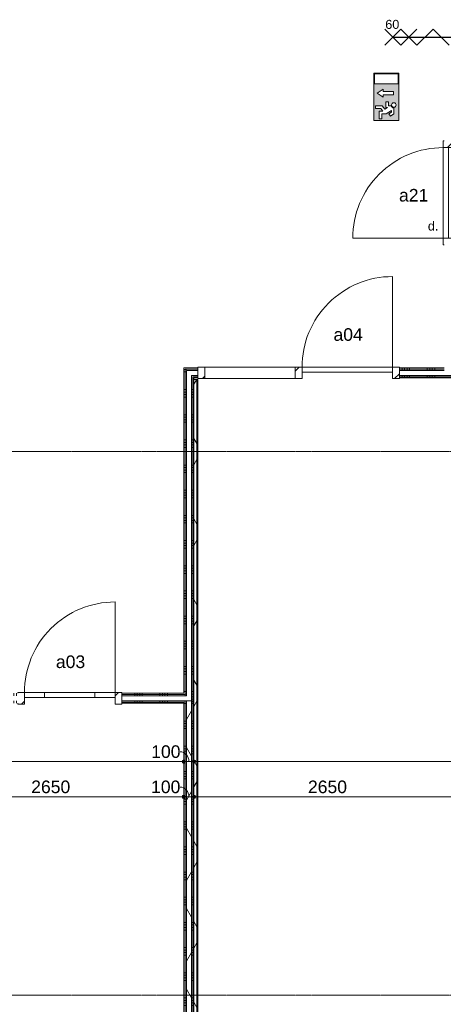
# Model space of a CAD drawing. Header units: millimetres. Extents: x 24169 to 70836, y -5250 to 32049.
# Tile 24 of 46: x 42068 to 46277, y 5311 to 15090. Entities that reach past the tile are written whole.
import ezdxf

# ---------------------------------------------------------------- set-up
doc = ezdxf.new("R2010")
doc.units = ezdxf.units.MM
doc.linetypes.add('stramien', pattern=[22.225, 12.7, -3.175, 3.175, -3.175])
doc.layers.add('00_Algemeen', color=7, linetype='Continuous', lineweight=9, true_color=0x00a600)
for name, color, linetype, lineweight in [('00_Algemeen-50', 7, 'Continuous', 9), ('22_Metselwerk', 7, 'Continuous', 18), ('30_Kozijnen-ramen-deuren', 7, 'Continuous', 9)]:
    doc.layers.add(name, color=color, linetype=linetype, lineweight=lineweight)
doc.styles.add('Arial_1', font='arial.ttf', dxfattribs={"height": 125})
doc.styles.add('Arial_5', font='arial.ttf', dxfattribs={"height": 90})
doc.dimstyles.new('00_AEE_maatvoering_2_5mm', dxfattribs={"dimscale": 304.8, "dimtxt": 127.532425, "dimasz": 0.459318, "dimexe": 0.246063, "dimexo": 0.0625, "dimgap": 0, "dimtad": 1, "dimdec": 0, "dimzin": 0, "dimdsep": 46, "dimtxsty": 'Arial_1', "dimblk1": 'DOTSMALL', "dimblk2": 'DOTSMALL', "dimsah": 1, "dimcen": 0.09, "dimdle": 0.246063, "dimazin": 0, "dimtfac": 1, "dimtdec": 4, "dimtix": 1, "dimtmove": 0, "dimatfit": 3, "dimfxl": 0.246063, "dimfxlon": 1, "dimtvp": 1, "dimtolj": 1, "dimtzin": 0, "dimarcsym": 2})
doc.dimstyles.new('00_AEE_maatvoering_2_5mm_1', dxfattribs={"dimscale": 304.8, "dimtxt": 127.532425, "dimasz": 0.459318, "dimexe": 0.246063, "dimexo": 0.0625, "dimgap": 0, "dimtad": 1, "dimdec": 0, "dimzin": 0, "dimdsep": 46, "dimtxsty": 'Arial_1', "dimblk1": 'DOTSMALL', "dimblk2": 'DOTSMALL', "dimsah": 1, "dimcen": 0.09, "dimdle": 0.246063, "dimazin": 0, "dimtfac": 1, "dimtdec": 4, "dimtix": 1, "dimtmove": 1, "dimatfit": 3, "dimfxl": 0.246063, "dimfxlon": 1, "dimtvp": 1, "dimtolj": 1, "dimtzin": 0, "dimarcsym": 2})
doc.dimstyles.new('00_AEE_maatvoering_2_5mm_2', dxfattribs={"dimscale": 304.8, "dimtxt": 127.532425, "dimasz": 0.459318, "dimexe": 0.246063, "dimexo": 0.0625, "dimgap": 0, "dimtad": 1, "dimdec": 0, "dimzin": 0, "dimdsep": 46, "dimtxsty": 'Arial_1', "dimblk1": 'DOTSMALL', "dimblk2": 'DOTSMALL', "dimsah": 1, "dimcen": 0.09, "dimdle": 0.246063, "dimazin": 0, "dimtfac": 1, "dimtdec": 4, "dimtix": 1, "dimtmove": 2, "dimatfit": 3, "dimfxl": 0.246063, "dimfxlon": 1, "dimtvp": 1, "dimtolj": 1, "dimtzin": 0, "dimarcsym": 2})
pattern_1 = [(270, (40535.64, 8400), (250, -9e-13), []), (270, (40510.64, 8400), (250, -9e-13), []), (270, (40485.64, 8400), (250, -9e-13), []), (270, (40460.64, 8400), (250, -9e-13), [])]
pattern_2 = [(6e-14, (43699.4, 9916), (-3e-13, 250), []), (6e-14, (43699.4, 9891), (-3e-13, 250), []), (6e-14, (43699.4, 9866), (-3e-13, 250), []), (6e-14, (43699.4, 9841), (-3e-13, 250), [])]
pattern_3 = [(270, (44941.9, 11632), (250, -9e-13), []), (270, (44916.9, 11632), (250, -9e-13), []), (270, (44891.9, 11632), (250, -9e-13), []), (270, (44866.9, 11632), (250, -9e-13), [])]
pattern_4 = [(225, (15074, 11582), (106.066, -106.066), [])]
pattern_5 = [(0, (43699.4, 5623.34), (0, 250), []), (0, (43699.4, 5598.34), (0, 250), []), (0, (43699.4, 5573.34), (0, 250), []), (0, (43699.4, 5548.34), (0, 250), [])]
pattern_6 = [(60, (30249.4, 0), (-346.41, 200), []), (120, (30249.4, 0), (-346.41, -200), [])]

# ---------------------------------------------------------------- blocks, each defined once
blk = doc.blocks.new('32_AEE_VO_FIX_Binnendeuren - D_1800x2300_Deur_zijlicht rechts 900 lariks-8428620-02 tweede verdieping - C')
at = {"layer": '30_Kozijnen-ramen-deuren', "true_color": 0xc0c0c0}
h = blk.add_hatch(dxfattribs=at)
h.set_pattern_fill('FP_53', color=9, style=0, pattern_type=2)
h.set_pattern_definition(pattern_4)
h.paths.add_polyline_path([(1484, 57), (1417, 57), (1417, -57), (1484, -57), (1484, 50)])
h.paths.add_polyline_path([(-517, 57), (-517, -57), (-450, -57), (-450, 57)])
h = blk.add_hatch(dxfattribs=at)
h.set_pattern_fill('FP_53', color=9, style=0, pattern_type=2)
h.set_pattern_definition(pattern_4)
h.paths.add_polyline_path([(517, 57), (450, 57), (450, -57), (517, -57)])
at = {"layer": '30_Kozijnen-ramen-deuren'}
for p, q in [((-517, 57), (-450, 57)), ((-517, 50), (-517, 57)), ((-450, 57), (-450, -57)), ((450, 57), (517, 57)), ((450, -57), (450, 57)), ((517, 57), (1417, 57)), ((517, 57), (517, -57)), ((1417, 57), (1484, 57)), ((1417, -57), (1417, 57)), ((1484, 57), (1484, 50)), ((-517, -57), (-517, -50)), ((-450, -57), (-517, -57)), ((-450, -7), (450, -7)), ((-450, -57), (-450, -7)), ((450, -57), (-450, -57)), ((450, -7), (450, -57)), ((517, -57), (450, -57)), ((1417, -57), (517, -57)), ((1484, -57), (1417, -57)), ((1484, -50), (1484, -57))]:
    blk.add_line(p, q, dxfattribs=at)
blk = doc.blocks.new('32_AEE_VO_FIX_Binnendeuren - D_900x2300_glasstrook lariks-V6-02 tweede verdieping - C')
at = {"layer": '30_Kozijnen-ramen-deuren', "true_color": 0xc0c0c0}
h = blk.add_hatch(dxfattribs=at)
h.set_pattern_fill('FP_75', color=9, style=0, pattern_type=2)
h.set_pattern_definition([(225, (12315.78, 8350), (106.066, -106.066), [])])
h.paths.add_polyline_path([(-450, 57), (-517, 57), (-517, -57), (-450, -57), (-450, 25)])
h.paths.add_polyline_path([(517, 57), (450, 57), (450, -57), (517, -57), (517, 50)])
at = {"layer": '30_Kozijnen-ramen-deuren'}
for p, q in [((-517, 57), (-450, 57)), ((-517, 50), (-517, 57)), ((-450, 57), (-450, -57)), ((450, 57), (517, 57)), ((450, -57), (450, 57)), ((517, 57), (517, 50)), ((-517, -57), (-517, -50)), ((-450, -57), (-517, -57)), ((-450, -57), (-450, -7)), ((-450, -7), (-250, -7)), ((-250, -57), (-450, -57)), ((-250, -7), (250, -7)), ((-250, -7), (-250, -57)), ((250, -57), (-250, -57)), ((250, -7), (450, -7)), ((250, -57), (250, -7)), ((450, -57), (250, -57)), ((450, -7), (450, -57)), ((517, -57), (450, -57)), ((517, -50), (517, -57))]:
    blk.add_line(p, q, dxfattribs=at)
blk = doc.blocks.new('32_AEE_VO_FIX_Binnendeuren - D_900x2300_Dicht Paneel meranti-8434984-02 tweede verdieping - C')
at = {"layer": '30_Kozijnen-ramen-deuren', "true_color": 0xc0c0c0}
h = blk.add_hatch(dxfattribs=at)
h.set_pattern_fill('FP_141', color=9, style=0, pattern_type=2)
h.set_pattern_definition([(315, (-13370, 16085), (106.066, 106.066), [])])
h.paths.add_polyline_path([(-517, -57), (-450, -57), (-450, 57), (-517, 57), (-517, -50)])
h.paths.add_polyline_path([(450, 22.2), (450, -57), (517, -57), (517, 57), (450, 57)])
at = {"layer": '30_Kozijnen-ramen-deuren'}
for p, q in [((-450, 57), (-517, 57)), ((-517, 57), (-517, 50)), ((450, 57), (-450, 57)), ((-450, 57), (-450, 7)), ((-450, -57), (-450, 57)), ((-450, 7), (450, 7)), ((450, 7), (450, 57)), ((450, 57), (450, -57)), ((517, 57), (450, 57)), ((517, 50), (517, 57)), ((-517, -50), (-517, -57)), ((-517, -57), (-450, -57)), ((450, -57), (517, -57))]:
    blk.add_line(p, q, dxfattribs=at)
blk = doc.blocks.new('30_AEE_VO_draairichting - 30_AEE_VO_draairichting-8193168-02 tweede verdieping - C')
at = {"layer": '30_Kozijnen-ramen-deuren'}
blk.add_line((-450, -900), (-450, 0), dxfattribs=at)
blk.add_arc((-450, 0), 900, 270, 0, dxfattribs=at)
blk = doc.blocks.new('30_AEE_VO_draairichting - 30_AEE_VO_draairichting-8193140-02 tweede verdieping - C')
at = {"layer": '30_Kozijnen-ramen-deuren'}
blk.add_line((-450, 900), (-450, 0), dxfattribs=at)
blk.add_arc((-450, 0), 900, 360, 90, dxfattribs=at)
blk = doc.blocks.new('DIMBLOCK23-02 tweede verdieping - C')
at = {"layer": '00_Algemeen-50', "transparency": 16777216}
h = blk.add_hatch(color=256, dxfattribs=at)
edge = h.paths.add_edge_path()
edge.add_arc((37474.4, 7720.7), 17.5, 0, 360)
h = blk.add_hatch(color=256, dxfattribs=at)
edge = h.paths.add_edge_path()
edge.add_arc((43699.4, 7720.7), 17.5, 0, 360)
for p, q in [((37474.4, 7720.7), (37474.4, 7795.7)), ((43699.4, 7720.7), (43699.4, 7795.7)), ((37474.4, 7720.7), (43699.4, 7720.7)), ((37474.4, 7720.7), (37474.4, 7645.7)), ((43699.4, 7720.7), (43699.4, 7645.7))]:
    blk.add_line(p, q, dxfattribs=at)
for centre in [(37474.4, 7720.7), (43699.4, 7720.7)]:
    blk.add_circle(centre, 17.5, dxfattribs=at)
at = {"layer": '00_Algemeen-50', "color": 0, "transparency": 16777216, "insert": (40623.7, 7883), "char_height": 125, "width": 461.471, "attachment_point": 1, "line_spacing_factor": 0.941778, "style": 'Arial_1'}
blk.add_mtext('6225', dxfattribs=at)
blk = doc.blocks.new('_DotSmall')
at = {"color": 0, "linetype": 'ByBlock', "const_width": 0.5}
blk.add_lwpolyline([(-0.0625, 0, 1), (0.0625, 0, 1)], format="xyb", close=True, dxfattribs=at)
blk = doc.blocks.new('DIMBLOCK24-02 tweede verdieping - C')
at = {"layer": '00_Algemeen-50', "transparency": 16777216}
h = blk.add_hatch(color=256, dxfattribs=at)
edge = h.paths.add_edge_path()
edge.add_arc((43699.4, 7720.7), 17.5, 0, 360)
h = blk.add_hatch(color=256, dxfattribs=at)
edge = h.paths.add_edge_path()
edge.add_arc((43799.4, 7720.7), 17.5, 0, 360)
for p, q in [((43699.4, 7720.7), (43699.4, 7795.7)), ((43799.4, 7720.7), (43799.4, 7795.7)), ((43699.4, 7720.7), (43799.4, 7720.7)), ((43699.4, 7720.7), (43699.4, 7645.7)), ((43799.4, 7720.7), (43799.4, 7645.7))]:
    blk.add_line(p, q, dxfattribs=at)
for centre in [(43699.4, 7720.7), (43799.4, 7720.7)]:
    blk.add_circle(centre, 17.5, dxfattribs=at)
blk.add_ellipse((43663, 7720.7), major_axis=(0, 98.1), ratio=0.880934, start_param=4.712389, end_param=6.283185, dxfattribs=at)
at = {"layer": '00_Algemeen-50', "color": 0, "transparency": 16777216, "insert": (43374.6, 7883), "char_height": 125, "width": 346.103, "attachment_point": 1, "line_spacing_factor": 0.941778, "style": 'Arial_1'}
blk.add_mtext('100', dxfattribs=at)
blk = doc.blocks.new('DIMBLOCK25-02 tweede verdieping - C')
at = {"layer": '00_Algemeen-50', "transparency": 16777216}
h = blk.add_hatch(color=256, dxfattribs=at)
edge = h.paths.add_edge_path()
edge.add_arc((43799.4, 7720.7), 17.5, 0, 360)
h = blk.add_hatch(color=256, dxfattribs=at)
edge = h.paths.add_edge_path()
edge.add_arc((51786.9, 7720.7), 17.5, 0, 360)
for p, q in [((43799.4, 7720.7), (43799.4, 7795.7)), ((51786.9, 7720.7), (51786.9, 7795.7)), ((43799.4, 7720.7), (51786.9, 7720.7)), ((43799.4, 7720.7), (43799.4, 7645.7)), ((51786.9, 7720.7), (51786.9, 7645.7))]:
    blk.add_line(p, q, dxfattribs=at)
for centre in [(43799.4, 7720.7), (51786.9, 7720.7)]:
    blk.add_circle(centre, 17.5, dxfattribs=at)
at = {"layer": '00_Algemeen-50', "color": 0, "transparency": 16777216, "insert": (47361.6, 7883), "char_height": 125, "width": 461.471, "attachment_point": 1, "line_spacing_factor": 0.941778, "style": 'Arial_1'}
blk.add_mtext('7988', dxfattribs=at)
blk = doc.blocks.new('00_AEE_Nooduitgang - Nooduitgang grijs_dwg_NooduitgangOmlaag-5367716-02 tweede verdieping - C')
at = {"layer": '00_Algemeen', "true_color": 0x999999}
h = blk.add_hatch(color=253, dxfattribs=at)
h.paths.add_polyline_path([(89.5, 7.2), (89.5, 203), (7.2, 203), (7.2, 7.2)])
h.paths.add_polyline_path([(181.9, 77.7), (181.9, 165.5), (167.9, 165.5), (153.9, 165.5), (153.9, 77.8), (135.4, 77.8), (167.9, 29.7), (200.3, 77.7)])
edge = h.paths.add_edge_path()
edge.add_arc((266.8, 168.3), 19.1, 315, 495)
edge.add_arc((266.8, 168.3), 19.1, 135, 315)
edge = h.paths.add_edge_path()
edge.add_line((240.5, 122.1), (240.5, 101.7))
edge.add_line((240.5, 101.7), (288.2, 101.7))
edge.add_line((288.2, 101.7), (288.2, 113.7))
edge.add_line((288.2, 113.7), (302.8, 92.2))
edge.add_line((302.8, 92.2), (273, 71.3))
edge.add_line((273, 71.3), (273, 15.1))
edge.add_line((273, 15.1), (295.3, 15.1))
edge.add_line((295.3, 15.1), (295.3, 60))
edge.add_line((295.3, 60), (318.2, 76.1))
edge.add_line((318.2, 76.1), (319.6, 76.1))
edge.add_line((319.6, 76.1), (319.6, 44.9))
edge.add_line((319.6, 44.9), (381.3, 44.9))
edge.add_line((381.3, 44.9), (381.3, 67.2))
edge.add_line((381.3, 67.2), (341.9, 67.2))
edge.add_line((341.9, 67.2), (341.9, 103.8))
edge.add_line((341.9, 103.8), (312.3, 147.6))
edge.add_line((312.3, 147.6), (326, 147.6))
edge.add_line((326, 147.6), (340.7, 125.8))
edge.add_line((340.7, 125.8), (360.1, 138.9))
edge.add_line((360.1, 138.9), (340.7, 167.7))
edge.add_line((340.7, 167.7), (290.6, 167.7))
edge.add_arc((266.8, 168.3), 23.9, 285.0619, 358.38949, ccw=False)
edge.add_line((273, 145.3), (273, 122.1))
edge.add_line((273, 122.1), (240.5, 122.1))
h.paths.add_polyline_path([(0, 210.1), (396.4, 210.1), (396.4, 0), (0, 0)])
at = {"layer": '00_Algemeen', "color": 253, "true_color": 0x999999}
blk.add_line((319.6, 76.1), (318.2, 76.1), dxfattribs=at)
at = {"layer": '00_Algemeen', "color": 253, "true_color": 0x999999, "flags": 128}
for points in [[(0, 210.1), (0, 0), (396.4, 0), (396.4, 210.1)], [(89.5, 7.2), (89.5, 203), (7.2, 203), (7.2, 7.2)], [(200.3, 77.7), (181.9, 77.7), (181.9, 165.5), (167.9, 165.5), (153.9, 165.5), (153.9, 77.8), (135.4, 77.8), (167.9, 29.7)]]:
    blk.add_lwpolyline(points, close=True, dxfattribs=at)
for points in [[(290.6, 167.7), (340.7, 167.7), (360.1, 138.9), (340.7, 125.8), (326, 147.6), (312.3, 147.6), (341.9, 103.8), (341.9, 67.2), (381.3, 67.2), (381.3, 44.9), (319.6, 44.9), (319.6, 77), (295.3, 60), (295.3, 15.1), (273, 15.1), (273, 71.3), (302.8, 92.2), (288.2, 113.7)], [(240.5, 118.1), (240.5, 101.7), (240.5, 122.1), (273, 122.1), (273, 145.3)], [(288.2, 113.7), (288.2, 101.7), (240.5, 101.7)]]:
    blk.add_lwpolyline(points, dxfattribs=at)
at = {"layer": '00_Algemeen', "color": 253, "true_color": 0x999999}
blk.add_circle((266.8, 168.3), 19.1, dxfattribs=at)
blk.add_arc((266.8, 168.3), 23.9, 285.0619, 358.38949, dxfattribs=at)
blk = doc.blocks.new('00_AEE_Nooduitgang - Nooduitgang grijs_dwg-5367715-02 tweede verdieping - C')
blk.add_blockref('00_AEE_Nooduitgang - Nooduitgang grijs_dwg_NooduitgangOmlaag-5367716-02 tweede verdieping - C', (0, 0))
blk = doc.blocks.new('00_AEE_Nooduitgang - 00_AEE_Nooduitgang-5365373-02 tweede verdieping - C')
at = {"xscale": 0.0237957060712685, "yscale": 0.0237957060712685, "zscale": 0.0237957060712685}
blk.add_blockref('00_AEE_Nooduitgang - Nooduitgang grijs_dwg-5367715-02 tweede verdieping - C', (-4.72, 0), dxfattribs=at)
blk = doc.blocks.new('DIMBLOCK121-02 tweede verdieping - C')
at = {"layer": '00_Algemeen-50', "transparency": 16777216}
h = blk.add_hatch(color=256, dxfattribs=at)
edge = h.paths.add_edge_path()
edge.add_arc((41049.4, 7370.7), 17.5, 0, 360)
h = blk.add_hatch(color=256, dxfattribs=at)
edge = h.paths.add_edge_path()
edge.add_arc((43699.4, 7370.7), 17.5, 0, 360)
for p, q in [((41049.4, 7370.7), (41049.4, 7445.7)), ((43699.4, 7370.7), (43699.4, 7445.7)), ((41049.4, 7370.7), (43699.4, 7370.7)), ((41049.4, 7370.7), (41049.4, 7295.7)), ((43699.4, 7370.7), (43699.4, 7295.7))]:
    blk.add_line(p, q, dxfattribs=at)
for centre in [(41049.4, 7370.7), (43699.4, 7370.7)]:
    blk.add_circle(centre, 17.5, dxfattribs=at)
at = {"layer": '00_Algemeen-50', "color": 0, "transparency": 16777216, "insert": (42182.1, 7533), "char_height": 125, "width": 461.471, "attachment_point": 1, "line_spacing_factor": 0.941778, "style": 'Arial_1'}
blk.add_mtext('2650', dxfattribs=at)
blk = doc.blocks.new('DIMBLOCK122-02 tweede verdieping - C')
at = {"layer": '00_Algemeen-50', "transparency": 16777216}
h = blk.add_hatch(color=256, dxfattribs=at)
edge = h.paths.add_edge_path()
edge.add_arc((43699.4, 7370.7), 17.5, 0, 360)
h = blk.add_hatch(color=256, dxfattribs=at)
edge = h.paths.add_edge_path()
edge.add_arc((43799.4, 7370.7), 17.5, 0, 360)
for p, q in [((43699.4, 7370.7), (43699.4, 7445.7)), ((43799.4, 7370.7), (43799.4, 7445.7)), ((43699.4, 7370.7), (43799.4, 7370.7)), ((43699.4, 7370.7), (43699.4, 7295.7)), ((43799.4, 7370.7), (43799.4, 7295.7))]:
    blk.add_line(p, q, dxfattribs=at)
for centre in [(43699.4, 7370.7), (43799.4, 7370.7)]:
    blk.add_circle(centre, 17.5, dxfattribs=at)
blk.add_ellipse((43661.7, 7370.7), major_axis=(0, 98.1), ratio=0.894213, start_param=4.712389, end_param=6.283185, dxfattribs=at)
at = {"layer": '00_Algemeen-50', "color": 0, "transparency": 16777216, "insert": (43373.2, 7533), "char_height": 125, "width": 346.103, "attachment_point": 1, "line_spacing_factor": 0.941778, "style": 'Arial_1'}
blk.add_mtext('100', dxfattribs=at)
blk = doc.blocks.new('DIMBLOCK123-02 tweede verdieping - C')
at = {"layer": '00_Algemeen-50', "transparency": 16777216}
h = blk.add_hatch(color=256, dxfattribs=at)
edge = h.paths.add_edge_path()
edge.add_arc((43799.4, 7370.7), 17.5, 0, 360)
h = blk.add_hatch(color=256, dxfattribs=at)
edge = h.paths.add_edge_path()
edge.add_arc((46449.4, 7370.7), 17.5, 0, 360)
for p, q in [((43799.4, 7370.7), (43799.4, 7445.7)), ((46449.4, 7370.7), (46449.4, 7445.7)), ((43799.4, 7370.7), (46449.4, 7370.7)), ((43799.4, 7370.7), (43799.4, 7295.7)), ((46449.4, 7370.7), (46449.4, 7295.7))]:
    blk.add_line(p, q, dxfattribs=at)
for centre in [(43799.4, 7370.7), (46449.4, 7370.7)]:
    blk.add_circle(centre, 17.5, dxfattribs=at)
at = {"layer": '00_Algemeen-50', "color": 0, "transparency": 16777216, "insert": (44932.1, 7533), "char_height": 125, "width": 461.471, "attachment_point": 1, "line_spacing_factor": 0.941778, "style": 'Arial_1'}
blk.add_mtext('2650', dxfattribs=at)

msp = doc.modelspace()

# ---------------------------------------------------------------- hatches: boundary and pattern name
at = {"layer": '22_Metselwerk', "lineweight": 9}
h = msp.add_hatch(dxfattribs=at)
h.set_pattern_fill('FP_18', color=256, angle=90, style=0, pattern_type=2)
h.set_pattern_definition(pattern_2)
h.paths.add_polyline_path([(43711.9, 8400), (43711.9, 11632), (43699.4, 11632), (43699.4, 8400), (43711.4, 8400)])
h = msp.add_hatch(dxfattribs=at)
h.set_pattern_fill('FP_19', color=256, angle=-270, style=0, pattern_type=2)
h.set_pattern_definition(pattern_3)
h.paths.add_polyline_path([(46284.4, 11619.5), (46284.4, 11632), (45840.4, 11632), (45840.4, 11619.5)])
h.paths.add_polyline_path([(43711.9, 11619.5), (43839.4, 11619.5), (43839.4, 11632), (43711.9, 11632)])
h = msp.add_hatch(dxfattribs=at)
h.set_pattern_fill('FP_18', color=256, angle=90, style=0, pattern_type=2)
h.set_pattern_definition(pattern_2)
h.paths.add_polyline_path([(43724.4, 8387.5), (43724.4, 11619.5), (43711.9, 11619.5), (43711.9, 8387.5)])
h = msp.add_hatch(dxfattribs=at)
h.set_pattern_fill('FP_19', color=256, angle=-270, style=0, pattern_type=2)
h.set_pattern_definition(pattern_3)
h.paths.add_polyline_path([(46284.4, 11607), (46284.4, 11619.5), (45840.4, 11619.5), (45840.4, 11607)])
h.paths.add_polyline_path([(43839.4, 11607), (43839.4, 11619.5), (43724.4, 11619.5), (43724.4, 11607), (43799.4, 11607)])
h = msp.add_hatch(dxfattribs=at)
h.set_pattern_fill('FP_18', color=256, angle=90, style=0, pattern_type=2)
h.set_pattern_definition(pattern_2)
h.paths.add_polyline_path([(43774.4, 8325), (43786.9, 8325), (43786.9, 11557), (43774.4, 11557), (43774.4, 8375)])
h = msp.add_hatch(dxfattribs=at)
h.set_pattern_fill('FP_19', color=256, angle=-270, style=0, pattern_type=2)
h.set_pattern_definition(pattern_3)
h.paths.add_polyline_path([(46284.4, 11544.5), (46284.4, 11557), (45840.4, 11557), (45840.4, 11544.5)])
h.paths.add_polyline_path([(43799.4, 11544.5), (43839.4, 11544.5), (43839.4, 11557), (43786.9, 11557), (43786.9, 11544.5)])
h = msp.add_hatch(dxfattribs=at)
h.set_pattern_fill('FP_18', color=256, angle=90, style=0, pattern_type=2)
h.set_pattern_definition(pattern_2)
h.paths.add_polyline_path([(43786.9, 8312.5), (43799.4, 8312.5), (43799.4, 11544.5), (43786.9, 11544.5), (43786.9, 8325)])
h = msp.add_hatch(dxfattribs=at)
h.set_pattern_fill('FP_19', color=256, angle=-270, style=0, pattern_type=2)
h.set_pattern_definition(pattern_3)
h.paths.add_polyline_path([(46284.4, 11532), (46284.4, 11544.5), (45840.4, 11544.5), (45840.4, 11532)])
h.paths.add_polyline_path([(43799.4, 11532), (43839.4, 11532), (43839.4, 11544.5), (43799.4, 11544.5)])
h = msp.add_hatch(dxfattribs=at)
h.set_pattern_fill('FP_11', color=256, angle=60, style=0, pattern_type=2)
h.set_pattern_definition(pattern_6)
h.paths.add_polyline_path([(43799.4, 3121.7), (43829.4, 3121.7), (43829.4, 11518), (43799.4, 11518), (43799.4, 3134.2)])
h = msp.add_hatch(dxfattribs=at)
h.set_pattern_fill('FP_169', color=256, angle=90, style=0, pattern_type=2)
h.set_pattern_definition([(360, (43799.4, 7232.34), (5e-13, 250), []), (360, (43799.4, 7207.34), (5e-13, 250), []), (360, (43799.4, 7182.34), (5e-13, 250), []), (360, (43799.4, 7157.34), (5e-13, 250), [])])
h.paths.add_polyline_path([(43829.4, 3146.7), (43839.4, 3146.7), (43839.4, 11518), (43829.4, 11518), (43829.4, 3279.9)])
h = msp.add_hatch(dxfattribs=at)
h.set_pattern_fill('FP_17', color=256, angle=-270, style=0, pattern_type=2)
h.set_pattern_definition(pattern_1)
h.paths.add_polyline_path([(43711.4, 8312.5), (43724.4, 8312.5), (43724.4, 8325), (43082.2, 8325), (43082.2, 8312.5), (43422.5, 8312.5)])
h.paths.add_polyline_path([(43786.9, 8312.5), (43786.9, 8325), (43774.4, 8325), (43774.4, 8312.5)])
h.paths.add_polyline_path([(42048.2, 8312.5), (42048.2, 8325), (37449.4, 8325), (37449.4, 8312.5), (40532.8, 8312.5)])
h.paths.add_polyline_path([(37399.4, 8312.5), (37399.4, 8325), (37396.9, 8325), (37396.9, 8312.5)])
h = msp.add_hatch(dxfattribs=at)
h.set_pattern_fill('FP_17', color=256, angle=-270, style=0, pattern_type=2)
h.set_pattern_definition(pattern_1)
h.paths.add_polyline_path([(43422.5, 8375), (43724.4, 8375), (43724.4, 8387.5), (43082.2, 8387.5), (43082.2, 8375)])
h.paths.add_polyline_path([(42048.2, 8375), (42048.2, 8387.5), (37459.4, 8387.5), (37459.4, 8375), (40532.8, 8375)])
h = msp.add_hatch(dxfattribs=at)
h.set_pattern_fill('FP_17', color=256, angle=-270, style=0, pattern_type=2)
h.set_pattern_definition(pattern_1)
h.paths.add_polyline_path([(43422.5, 8387.5), (43711.9, 8387.5), (43711.4, 8400), (43082.2, 8400), (43082.2, 8387.5)])
h.paths.add_polyline_path([(42048.2, 8387.5), (42048.2, 8400), (37471.9, 8400), (37471.9, 8387.5), (40532.8, 8387.5)])
h = msp.add_hatch(dxfattribs=at)
h.set_pattern_fill('FP_11', color=256, angle=60, style=0, pattern_type=2)
h.set_pattern_definition(pattern_6)
h.paths.add_polyline_path([(43774.4, 3121.7), (43774.4, 8325), (43724.4, 8325), (43724.4, 3121.7)])
h = msp.add_hatch(dxfattribs=at)
h.set_pattern_fill('FP_17', color=256, angle=-270, style=0, pattern_type=2)
h.set_pattern_definition(pattern_1)
h.paths.add_polyline_path([(43786.9, 8300), (43799.4, 8300), (43799.4, 8312.5), (43786.9, 8312.5)])
h.paths.add_polyline_path([(43082.2, 8300), (43711.9, 8300), (43711.4, 8312.5), (43082.2, 8312.5)])
h.paths.add_polyline_path([(42048.2, 8300), (42048.2, 8312.5), (37461.9, 8312.5), (37461.9, 8300), (40532.8, 8300)])
h.paths.add_polyline_path([(37384.4, 8300), (37386.9, 8300), (37386.9, 8312.5), (37384.4, 8312.5)])
h = msp.add_hatch(dxfattribs=at)
h.set_pattern_fill('FP_69', color=256, angle=90, style=0, pattern_type=2)
h.set_pattern_definition(pattern_5)
h.paths.add_polyline_path([(43711.9, 3059.2), (43711.4, 8300), (43699.4, 8300), (43699.4, 3059.2), (43711.4, 3059.2)])
h = msp.add_hatch(dxfattribs=at)
h.set_pattern_fill('FP_69', color=256, angle=90, style=0, pattern_type=2)
h.set_pattern_definition(pattern_5)
h.paths.add_polyline_path([(43711.9, 3071.7), (43724.4, 3071.7), (43724.4, 8312.5), (43711.9, 8312.5), (43711.9, 3137.8)])
h = msp.add_hatch(dxfattribs=at)
h.set_pattern_fill('FP_69', color=256, angle=90, style=0, pattern_type=2)
h.set_pattern_definition(pattern_5)
h.paths.add_polyline_path([(43786.9, 3134.2), (43786.9, 8312.5), (43774.4, 8312.5), (43774.4, 3134.2)])
h = msp.add_hatch(dxfattribs=at)
h.set_pattern_fill('FP_69', color=256, angle=90, style=0, pattern_type=2)
h.set_pattern_definition(pattern_5)
h.paths.add_polyline_path([(43786.9, 3146.7), (43799.4, 3146.7), (43799.4, 8300), (43786.9, 8300), (43786.9, 3198.8)])

# ---------------------------------------------------------------- linework, layer by layer
at = {"layer": '00_Algemeen', "color": 96, "lineweight": 25, "true_color": 0x008000}
for p, q in [((45855.6, 14836.8), (45695.6, 14996.8)), ((45695.6, 14836.8), (45855.6, 14996.8)), ((46015.6, 14836.8), (45855.6, 14996.8)), ((45855.6, 14836.8), (46015.6, 14996.8)), ((46175.6, 14996.8), (46015.6, 14836.8)), ((46335.6, 14836.8), (46175.6, 14996.8)), ((45775.6, 14916.8), (47215.6, 14916.8))]:
    msp.add_line(p, q, dxfattribs=at)
at = {"layer": '00_Algemeen', "color": 150, "linetype": 'stramien', "true_color": 0x0080ff}
for p, q in [((68718, 10800), (24734, 10800)), ((68718, 5400), (24734, 5400))]:
    msp.add_line(p, q, dxfattribs=at)
at = {"layer": '22_Metselwerk', "lineweight": 9}
for p, q in [((43839.4, 11632), (43699.4, 11632)), ((43699.4, 11632), (43699.4, 8400)), ((43711.9, 11619.5), (43711.9, 8387.5)), ((43711.9, 11619.5), (43839.4, 11619.5)), ((43786.9, 11544.5), (43786.9, 3146.7)), ((43839.4, 11544.5), (43786.9, 11544.5)), ((43839.4, 11607), (43839.4, 11632)), ((43839.4, 11532), (43839.4, 11557)), ((46284.4, 11632), (45840.4, 11632)), ((45840.4, 11632), (45840.4, 11607)), ((46284.4, 11619.5), (45840.4, 11619.5)), ((45840.4, 11557), (45840.4, 11532)), ((51911.9, 11544.5), (45840.4, 11544.5)), ((43799.4, 11532), (43839.4, 11532)), ((43799.4, 11532), (43799.4, 3121.7)), ((43839.4, 11518), (43799.4, 11518)), ((43829.4, 11518), (43829.4, 3121.7)), ((43839.4, 3146.7), (43839.4, 11518)), ((51911.9, 11532), (45840.4, 11532)), ((43699.4, 8400), (43082.2, 8400)), ((43082.2, 8400), (43082.2, 8375)), ((43711.9, 8387.5), (43082.2, 8387.5)), ((43082.2, 8325), (43082.2, 8300)), ((43774.4, 8325), (43724.4, 8325)), ((43711.9, 8312.5), (43082.2, 8312.5)), ((43082.2, 8300), (43699.4, 8300)), ((43699.4, 8300), (43699.4, 3046.7)), ((43711.9, 8312.5), (43711.9, 3059.2))]:
    msp.add_line(p, q, dxfattribs=at)
at = {"layer": '22_Metselwerk'}
for p, q in [((43724.4, 11607), (43724.4, 8375)), ((43724.4, 11607), (43839.4, 11607)), ((43774.4, 11557), (43774.4, 3121.7)), ((43839.4, 11557), (43774.4, 11557)), ((43839.4, 11557), (43839.4, 11607)), ((45840.4, 11607), (45840.4, 11557)), ((46284.4, 11607), (45840.4, 11607)), ((51911.9, 11557), (45840.4, 11557)), ((43082.2, 8375), (43082.2, 8325)), ((43724.4, 8375), (43082.2, 8375)), ((43724.4, 8325), (43082.2, 8325)), ((43724.4, 3071.7), (43724.4, 8325))]:
    msp.add_line(p, q, dxfattribs=at)

# ---------------------------------------------------------------- block references
at = {"layer": '00_Algemeen', "color": 253, "true_color": 0x999999, "xscale": 50, "yscale": 50, "zscale": 50, "rotation": 269.9999999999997}
msp.add_blockref('00_AEE_Nooduitgang - 00_AEE_Nooduitgang-5365373-02 tweede verdieping - C', (45586, 14324.6), dxfattribs=at)
at = {"layer": '30_Kozijnen-ramen-deuren'}
for name, p, rotation in [('30_AEE_VO_draairichting - 30_AEE_VO_draairichting-8193140-02 tweede verdieping - C', (46277.4, 13370), 89.99999999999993), ('32_AEE_VO_FIX_Binnendeuren - D_900x2300_Dicht Paneel meranti-8434984-02 tweede verdieping - C', (46334.4, 13370), 89.99999999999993), ('30_AEE_VO_draairichting - 30_AEE_VO_draairichting-8193168-02 tweede verdieping - C', (45323.4, 11639), 180), ('32_AEE_VO_FIX_Binnendeuren - D_1800x2300_Deur_zijlicht rechts 900 lariks-8428620-02 tweede verdieping - C', (45323.4, 11582), 180), ('30_AEE_VO_draairichting - 30_AEE_VO_draairichting-8193168-02 tweede verdieping - C', (42565.2, 8407), 180), ('32_AEE_VO_FIX_Binnendeuren - D_900x2300_glasstrook lariks-V6-02 tweede verdieping - C', (42565.2, 8350), 180)]:
    msp.add_blockref(name, p, dxfattribs=dict(at, rotation=rotation))

# ---------------------------------------------------------------- texts
at = {"layer": '00_Algemeen', "color": 7, "lineweight": 18, "char_height": 90, "attachment_point": 1, "style": 'Arial_5'}
for s, insert, width in [('60', (45700.4, 15088.7), 168.354), ('d.', (46123.7, 13085.9), 124.262)]:
    msp.add_mtext(s, dxfattribs=dict(at, insert=insert, width=width))
at = {"layer": '00_Algemeen', "color": 7, "char_height": 125, "width": 348.734, "attachment_point": 1, "style": 'Arial_1'}
for s, insert in [('a21', (45837.1, 13409.3)), ('a04', (45186.1, 12025.7)), ('a03', (42427.9, 8775.3))]:
    msp.add_mtext(s, dxfattribs=dict(at, insert=insert))

# ---------------------------------------------------------------- dimensions: what is measured, and where the dimension line sits
at = {"layer": '00_Algemeen', "color": 7}
for base, p1, p2, dimstyle, override, picture, middle in [((43699.4, 7720.7), (37474.4, 7795.7), (43699.4, 7795.7), '00_AEE_maatvoering_2_5mm_2', {"dimpost": '<>', "dimfxl": 6225}, 'DIMBLOCK23-02 tweede verdieping - C', (40854.4, 7799.7)), ((43799.4, 7720.7), (43699.4, 7795.7), (43799.4, 7795.7), '00_AEE_maatvoering_2_5mm_1', {"dimpost": '<>', "dimfxl": 100}, 'DIMBLOCK24-02 tweede verdieping - C', (43547.6, 7799.7)), ((51786.8926228, 7720.7181647), (43799.3926228, 7795.7181647), (51786.8926228, 7795.7181647), '00_AEE_maatvoering_2_5mm_2', {"dimpost": '<>', "dimfxl": 7987.5}, 'DIMBLOCK25-02 tweede verdieping - C', (47592.3125528, 7799.6635402)), ((43799.4, 7370.7), (43699.4, 7445.7), (43799.4, 7445.7), '00_AEE_maatvoering_2_5mm_1', {"dimpost": '<>', "dimfxl": 100}, 'DIMBLOCK122-02 tweede verdieping - C', (43546.3, 7449.7))]:
    dim = msp.add_linear_dim(base=base, p1=p1, p2=p2, dimstyle=dimstyle, override=override, dxfattribs=at)
    dim.commit()
    dim.dimension.update_dxf_attribs({"geometry": picture, "text_midpoint": middle, "dimtype": 160})
for base, p1, p2, override, picture, middle in [((43699.4, 7370.7), (41049.4, 7445.7), (43699.4, 7445.7), {"dimpost": '<>', "dimfxl": 2649.999999}, 'DIMBLOCK121-02 tweede verdieping - C', (42374.4, 7434.5)), ((46449.4, 7370.7), (43799.4, 7445.7), (46449.4, 7445.7), {"dimpost": '<>', "dimfxl": 2650.000001}, 'DIMBLOCK123-02 tweede verdieping - C', (45124.4, 7434.5))]:
    dim = msp.add_linear_dim(base=base, p1=p1, p2=p2, dimstyle='00_AEE_maatvoering_2_5mm', override=override, dxfattribs=at)
    dim.commit()
    dim.dimension.update_dxf_attribs({"geometry": picture, "text_midpoint": middle})

doc.saveas('drawing.dxf')
